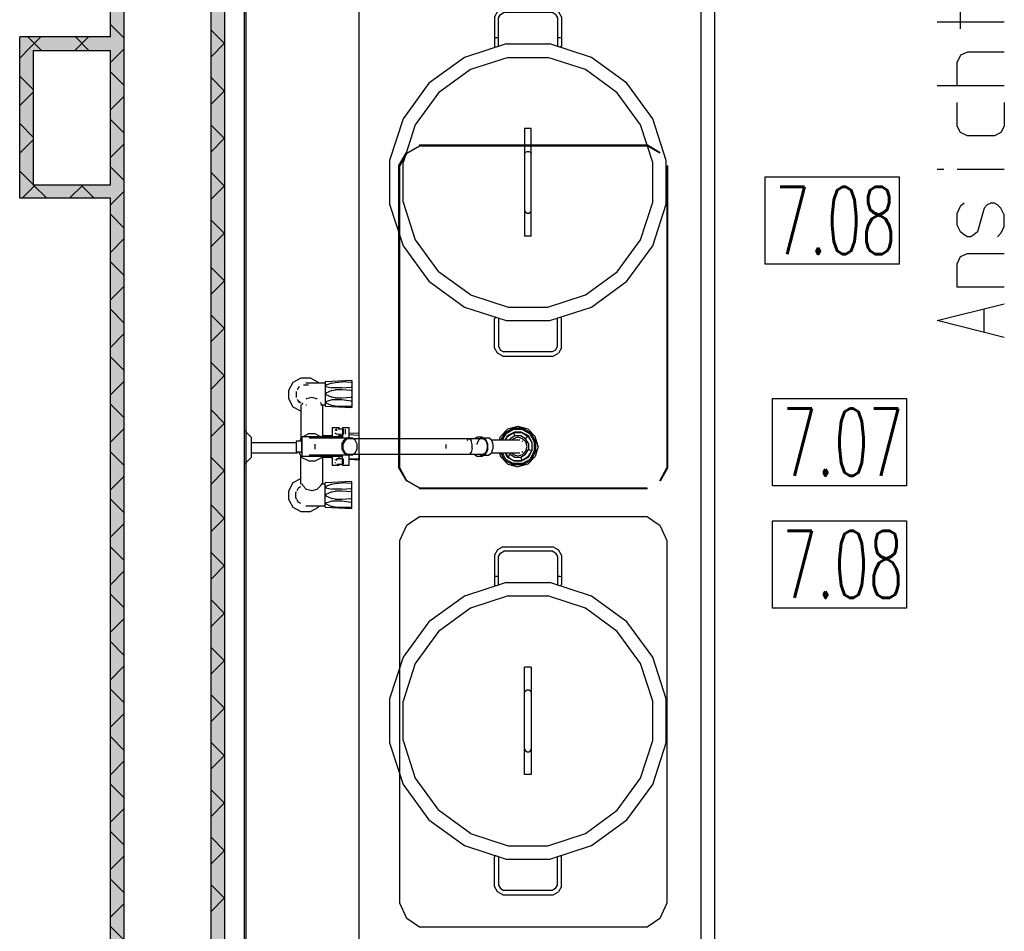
# Model space of a CAD drawing. Header units: millimetres. Extents: x 0 to 40100, y 0 to 29075.
# Tile 22 of 119: x 8352 to 9819, y 19835 to 21192. Entities that reach past the tile are written whole.
import ezdxf

# ---------------------------------------------------------------- set-up
doc = ezdxf.new("R2010")
doc.units = ezdxf.units.MM
doc.header["$MEASUREMENT"] = 0
doc.linetypes.add('AUSGEZOGEN', pattern=[0, 0])
doc.layers.get('0').update_dxf_attribs({"linetype": 'CONTINUOUS'})
for name, color, linetype, true_color in [('ibmp_KT_Einrichtung', 7, 'AUSGEZOGEN', 0x000080), ('ibmp_KT_Geräte_Ansicht', 1, 'AUSGEZOGEN', 0xff0000), ('ibmp_KT_Grundriss', 6, 'AUSGEZOGEN', 0xff00ff), ('ibmp_KT_Grundriss_Grundfläche', 7, 'AUSGEZOGEN', 0xffc6ff), ('ibmp_KT_Grundriss_Schraffur', 6, 'AUSGEZOGEN', 0xff00ff), ('IBMP_KT_POS-NUMMERN', 7, 'AUSGEZOGEN', 0xff8c55)]:
    doc.layers.add(name, color=color, linetype=linetype, true_color=true_color)
doc.styles.get("Standard").update_dxf_attribs({"font": 'TXT.SHX'})

# ---------------------------------------------------------------- blocks, each defined once
blk = doc.blocks.new('_SWS_COLOR_BLOCK_9')
at = {"layer": 'ibmp_KT_Grundriss_Grundfläche', "color": 0, "true_color": 0xfefefe}
for points in [[(8507.3, 17936.5), (8487.3, 23761.5), (8507.3, 23761.5)], [(8507.3, 17936.5), (8487.3, 17916.5), (8487.3, 23761.5)]]:
    blk.add_solid(points, dxfattribs=at)
at = {"color": 0, "true_color": 0x000000}
blk.add_attdef('', (0, 0), '', height=1, dxfattribs=at)
blk = doc.blocks.new('_SWS_COLOR_BLOCK_27')
at = {"layer": 'ibmp_KT_Grundriss_Grundfläche', "color": 0, "true_color": 0xfefefe}
for points in [[(8352.3, 21166.5), (8372.3, 20946.5), (8352.3, 20926.5)], [(8352.3, 21166.5), (8372.3, 21146.5), (8372.3, 20946.5)]]:
    blk.add_solid(points, dxfattribs=at)
at = {"color": 0, "true_color": 0x000000}
blk.add_attdef('', (0, 0), '', height=1, dxfattribs=at)
blk = doc.blocks.new('_SWS_COLOR_BLOCK_28')
at = {"layer": 'ibmp_KT_Grundriss_Grundfläche', "color": 0, "true_color": 0xfefefe}
for points in [[(8352.3, 20926.5), (8487.3, 20946.5), (8487.3, 20926.5)], [(8352.3, 20926.5), (8372.3, 20946.5), (8487.3, 20946.5)]]:
    blk.add_solid(points, dxfattribs=at)
at = {"color": 0, "true_color": 0x000000}
blk.add_attdef('', (0, 0), '', height=1, dxfattribs=at)
blk = doc.blocks.new('_SWS_COLOR_BLOCK_29')
at = {"layer": 'ibmp_KT_Grundriss_Grundfläche', "color": 0, "true_color": 0xfefefe}
for points in [[(8487.3, 21166.5), (8372.3, 21146.5), (8352.3, 21166.5)], [(8487.3, 21166.5), (8487.3, 21146.5), (8372.3, 21146.5)]]:
    blk.add_solid(points, dxfattribs=at)
at = {"color": 0, "true_color": 0x000000}
blk.add_attdef('', (0, 0), '', height=1, dxfattribs=at)
blk = doc.blocks.new('_SWS_COLOR_BLOCK_68')
at = {"layer": 'ibmp_KT_Grundriss_Grundfläche', "color": 0, "true_color": 0xfefefe}
for points in [[(8657.3, 18011.5), (8637.3, 23706.5), (8657.3, 23686.5)], [(8657.3, 18011.5), (8637.3, 17991.5), (8637.3, 23706.5)]]:
    blk.add_solid(points, dxfattribs=at)
at = {"color": 0, "true_color": 0x000000}
blk.add_attdef('', (0, 0), '', height=1, dxfattribs=at)
blk = doc.blocks.new('BLOCK_00350')
at = {"layer": 'ibmp_KT_Einrichtung', "color": 0, "linetype": 'AUSGEZOGEN', "true_color": 0x000000}
for p, q in [((8687.1, 19777.1), (8687.1, 21927.1)), ((8689.1, 21927.1), (8689.1, 19777.1)), ((8857.1, 21927.1), (8857.1, 19803.97)), ((9367.1, 19803.97), (9367.1, 21927.1)), ((9387.1, 21927.1), (9387.1, 19777.1)), ((8928.8, 20993.68), (8947.4, 21004.64)), ((8947.1, 21005.66), (9287.1, 21005.66)), ((8947.4, 21004.64), (9286.8, 21004.64)), ((9305.4, 20993.68), (9286.8, 21004.64)), ((9287.1, 21005.66), (9306.1, 20994.4)), ((8917.1, 20974.96), (8928.1, 20994.4)), ((8928.8, 20993.68), (8918.1, 20974.64)), ((8917.1, 20524.47), (8917.1, 20974.96)), ((8918.1, 20524.78), (8918.1, 20974.64)), ((9316.1, 20974.64), (9316.1, 20524.78)), ((9317.1, 20974.96), (9317.1, 20524.47)), ((8917.1, 20524.47), (8928.1, 20505.03)), ((8928.8, 20505.74), (8918.1, 20524.78)), ((9305.4, 20505.74), (9316.1, 20524.78)), ((9317.1, 20524.47), (9306.1, 20505.03)), ((8947.4, 20494.78), (8928.8, 20505.74)), ((9287.1, 20493.76), (8947.1, 20493.76)), ((9286.8, 20494.78), (8947.4, 20494.78)), ((8928.8, 20439.46), (8933.9, 20443.06)), ((8933.9, 20443.06), (8947.4, 20452.6)), ((8947.4, 20452.6), (9286.8, 20452.6)), ((9286.8, 20452.6), (9300.3, 20443.06)), ((9300.3, 20443.06), (9305.4, 20439.46)), ((8918.1, 20416.62), (8928.8, 20439.46)), ((9305.4, 20439.46), (9316.1, 20416.62)), ((8918.1, 19876.76), (8918.1, 20416.62)), ((9316.1, 20416.62), (9316.1, 19876.76)), ((8928.8, 19853.92), (8918.1, 19876.76)), ((9316.1, 19876.76), (9305.4, 19853.92)), ((8947.4, 19840.78), (8928.8, 19853.92)), ((9305.4, 19853.92), (9286.8, 19840.78)), ((9286.8, 19840.78), (8947.4, 19840.78))]:
    blk.add_line(p, q, dxfattribs=at)
at = {"color": 0, "true_color": 0x000000}
blk.add_attdef('', (0, 0), '', height=1, dxfattribs=at)
blk = doc.blocks.new('BLOCK_00351')
at = {"layer": 'ibmp_KT_Einrichtung', "color": 0, "linetype": 'AUSGEZOGEN', "true_color": 0x000000}
for p, q in [((8753.1, 20640.5), (8759.6, 20652.6)), ((8759.6, 20652.6), (8771.6, 20659.1)), ((8768.93, 20645.37), (8767.5, 20644.6)), ((8771.6, 20659.1), (8784.6, 20659.1)), ((8782.1, 20648), (8774.7, 20648)), ((8807.1, 20651.1), (8778.5, 20651.1)), ((8784.6, 20659.1), (8796.6, 20652.6)), ((8796.6, 20652.6), (8797.41, 20651.1)), ((8847.1, 20655.1), (8807.1, 20653.1)), ((8807.1, 20653.1), (8807.1, 20616.9)), ((8817.1, 20651.1), (8808.1, 20648)), ((8808.1, 20648), (8808.1, 20646)), ((8808.1, 20646), (8817.1, 20644)), ((8817.1, 20651.1), (8822.1, 20652.1)), ((8822.1, 20652.1), (8832.1, 20653.1)), ((8846.1, 20652.1), (8832.1, 20653.1)), ((8847.1, 20652.1), (8846.1, 20652.1)), ((8846.1, 20645), (8847.1, 20646)), ((8847.1, 20655.1), (8847.1, 20614.9)), ((8753.1, 20627.5), (8753.1, 20640.5)), ((8764.2, 20638.44), (8763.8, 20637.7)), ((8763.8, 20637.7), (8763.8, 20630.29)), ((8767.5, 20644.6), (8765.65, 20641.14)), ((8817.1, 20640), (8808.1, 20636)), ((8808.1, 20636), (8808.1, 20634)), ((8808.1, 20634), (8817.1, 20629.9)), ((8832.1, 20644), (8817.1, 20644)), ((8817.1, 20640), (8822.1, 20641)), ((8832.1, 20641), (8822.1, 20641)), ((8832.1, 20644), (8846.1, 20645)), ((8846.1, 20640), (8832.1, 20641)), ((8847.1, 20639), (8846.1, 20640)), ((8846.1, 20629.9), (8847.1, 20630.9)), ((8759.6, 20615.4), (8753.1, 20627.5)), ((8763.8, 20630.29), (8764.2, 20629.54)), ((8765.61, 20626.87), (8767.5, 20623.29)), ((8766.99, 20625.46), (8768.1, 20623.5)), ((8767.5, 20623.29), (8770.99, 20621.42)), ((8768.1, 20623.5), (8769.93, 20622.5)), ((8771.1, 20618.9), (8771.1, 20568.38)), ((8772.9, 20619), (8773.7, 20621.7)), ((8773.02, 20618.9), (8773.04, 20618.97)), ((8773.89, 20621.9), (8773.7, 20621.7)), ((8778.5, 20618.9), (8779.3, 20618.9)), ((8779.3, 20627.5), (8778.72, 20626.9)), ((8787.1, 20629.5), (8779.3, 20627.5)), ((8794.9, 20627.5), (8787.1, 20629.5)), ((8795.48, 20626.9), (8794.9, 20627.5)), ((8800.5, 20621.7), (8800.31, 20621.9)), ((8800.5, 20621.7), (8801.3, 20619)), ((8800.5, 20618.9), (8807.1, 20618.9)), ((8803.1, 20618.9), (8803.1, 20571.7)), ((8807.1, 20616.9), (8847.1, 20614.9)), ((8817.1, 20625.9), (8808.1, 20622.9)), ((8808.1, 20622.9), (8808.1, 20621.9)), ((8808.1, 20621.9), (8817.1, 20617.9)), ((8822.1, 20628.9), (8817.1, 20629.9)), ((8832.1, 20625.9), (8817.1, 20625.9)), ((8822.1, 20616.9), (8817.1, 20617.9)), ((8822.1, 20628.9), (8832.1, 20628.9)), ((8822.1, 20616.9), (8846.1, 20616.9)), ((8832.1, 20628.9), (8846.1, 20629.9)), ((8846.1, 20623.9), (8832.1, 20625.9)), ((8847.1, 20622.9), (8846.1, 20623.9)), ((8846.1, 20616.9), (8847.1, 20617.9)), ((8771.1, 20609.16), (8759.6, 20615.4)), ((9079.1, 20582.7), (9094.1, 20586.7)), ((9094.1, 20586.7), (9109.1, 20582.7)), ((8687.1, 20530.2), (8687.1, 20580.4)), ((8687.1, 20580.4), (8697.1, 20570.4)), ((8782.1, 20575.4), (8774.7, 20571.7)), ((8792.1, 20575.4), (8782.1, 20575.4)), ((8799.5, 20571.7), (8792.1, 20575.4)), ((8802.6, 20572.7), (8802.6, 20571.7)), ((8817.7, 20572.7), (8802.6, 20572.7)), ((8817.7, 20574.7), (8818.1, 20574.72)), ((8817.7, 20574.7), (8817.7, 20571.7)), ((8818.1, 20571.7), (8818.1, 20584.7)), ((8818.1, 20584.7), (8828.1, 20584.7)), ((8822.6, 20581.6), (8821.7, 20580.4)), ((8821.7, 20577), (8822.6, 20575.79)), ((8824.5, 20582.6), (8822.6, 20581.6)), ((8822.6, 20575.79), (8824.5, 20574.79)), ((8824.5, 20579.79), (8824.5, 20581.6)), ((8833.1, 20574.71), (8824.5, 20574.79)), ((8826.7, 20582.7), (8833.1, 20582.7)), ((8828.1, 20582.7), (8828.1, 20584.7)), ((8828.1, 20571.7), (8828.1, 20574.76)), ((8828.1, 20572.78), (8832.7, 20573.7)), ((8832.7, 20573.7), (8833.1, 20573.74)), ((8833.1, 20584.7), (8833.1, 20569.7)), ((8833.1, 20584.7), (8843.1, 20584.7)), ((8834.5, 20574.7), (8834.5, 20582.7)), ((8836.7, 20582.4), (8836.7, 20575)), ((8843.1, 20569.7), (8843.1, 20584.7)), ((8857.7, 20576.7), (8843.1, 20575.96)), ((8843.1, 20574.66), (8856.7, 20573.7)), ((8857.7, 20573.7), (8856.7, 20573.7)), ((8857.7, 20568.6), (8857.7, 20576.7)), ((9068.1, 20571.7), (9079.1, 20582.7)), ((9074.1, 20576.7), (9068.7, 20566.6)), ((9075.6, 20575.2), (9070.98, 20566.6)), ((9087.1, 20583.7), (9074.1, 20576.7)), ((9078.4, 20572.4), (9075.27, 20566.6)), ((9087.6, 20581.7), (9075.6, 20575.2)), ((9088.05, 20577.6), (9078.4, 20572.4)), ((9079, 20571.79), (9088.2, 20577.7)), ((9089.6, 20572.7), (9082.6, 20568.2)), ((9087.1, 20581.7), (9084.24, 20579.88)), ((9101.1, 20583.7), (9087.1, 20583.7)), ((9101.1, 20581.7), (9087.1, 20581.7)), ((9088.2, 20577.7), (9100, 20577.7)), ((9089.64, 20572.7), (9088.2, 20577.7)), ((9088.6, 20577.9), (9088.23, 20577.7)), ((9099.6, 20577.9), (9088.6, 20577.9)), ((9098.6, 20572.7), (9089.6, 20572.7)), ((9105.6, 20568.2), (9098.6, 20572.7)), ((9099.97, 20577.7), (9099.6, 20577.9)), ((9100, 20577.7), (9109.2, 20571.79)), ((9109.8, 20572.4), (9100.15, 20577.6)), ((9112.6, 20575.2), (9100.6, 20581.7)), ((9114.1, 20576.7), (9101.1, 20583.7)), ((9103.96, 20579.88), (9101.1, 20581.7)), ((9120.1, 20571.7), (9109.1, 20582.7)), ((9115.3, 20562.2), (9109.8, 20572.4)), ((9119.1, 20563.1), (9112.6, 20575.2)), ((9121.1, 20563.6), (9114.1, 20576.7)), ((8697.1, 20570.4), (8697.1, 20540.2)), ((8764.1, 20562.29), (8697.1, 20562.29)), ((8764.1, 20564.6), (8764.1, 20548.6)), ((8772.1, 20564.6), (8764.1, 20564.6)), ((8772.1, 20570.4), (8769.23, 20564.6)), ((8773.1, 20570.9), (8772.1, 20570.4)), ((8772.1, 20566.6), (8772.1, 20546.5)), ((8773.1, 20566.6), (8772.1, 20566.6)), ((8773.1, 20571.7), (8833.1, 20571.7)), ((8773.1, 20541.5), (8773.1, 20571.7)), ((8783.5, 20569.7), (8846.7, 20569.7)), ((8792.1, 20552.9), (8792.1, 20560.29)), ((8832.2, 20560.29), (8835.4, 20566)), ((8832.2, 20560.29), (8832.2, 20552.9)), ((8836.3, 20565.29), (8833.4, 20560)), ((8833.4, 20560), (8833.4, 20553.2)), ((8840.3, 20569.7), (8835.4, 20566)), ((8840.8, 20568.6), (8836.3, 20565.29)), ((8840.8, 20568.6), (9043, 20568.6)), ((8851.6, 20566), (8846.7, 20569.7)), ((8854.7, 20560.29), (8851.6, 20566)), ((8854.7, 20552.9), (8854.7, 20560.29)), ((8987.1, 20553.5), (8987.1, 20559.7)), ((9020.4, 20568.6), (9018.2, 20565.5)), ((9022.6, 20568.6), (9024.8, 20565.5)), ((9024.8, 20565.5), (9022.7, 20568.6)), ((9025.9, 20559.7), (9024.8, 20565.5)), ((9025.9, 20553.5), (9025.9, 20559.7)), ((9033.4, 20570.4), (9030.32, 20568.6)), ((9035.3, 20566.29), (9033.2, 20560)), ((9033.2, 20560), (9033.2, 20559.7)), ((9040.8, 20570.4), (9033.4, 20570.4)), ((9039.1, 20569.7), (9035.3, 20566.29)), ((9039.1, 20569.7), (9051.1, 20569.7)), ((9042, 20569.7), (9040.8, 20570.4)), ((9043, 20568.6), (9046.6, 20565.5)), ((9047.1, 20566.29), (9043.3, 20569.7)), ((9046.6, 20565.5), (9048.5, 20559.7)), ((9049.2, 20560), (9047.1, 20566.29)), ((9048.5, 20559.7), (9048.5, 20553.5)), ((9049.2, 20553.2), (9049.2, 20560)), ((9055, 20566.29), (9051.1, 20569.7)), ((9054.66, 20566.6), (9097.2, 20566.6)), ((9055, 20566.29), (9057, 20560)), ((9057, 20560), (9057, 20553.2)), ((9066.75, 20566.6), (9068.1, 20571.7)), ((9075.7, 20566.6), (9079, 20571.79)), ((9082.6, 20568.2), (9081.59, 20566.6)), ((9085.83, 20567.03), (9085.05, 20566.6)), ((9087.1, 20568.29), (9085.4, 20566.6)), ((9094.1, 20570.7), (9087.1, 20568.29)), ((9090.7, 20569.7), (9089.89, 20569.26)), ((9090.7, 20569.7), (9091.18, 20569.7)), ((9101.1, 20568.29), (9094.1, 20570.7)), ((9097.5, 20569.7), (9097.02, 20569.7)), ((9098.31, 20569.26), (9097.5, 20569.7)), ((9101.5, 20564), (9100.56, 20564.5)), ((9105.8, 20563.6), (9101.1, 20568.29)), ((9101.56, 20563.88), (9101.5, 20564)), ((9103.7, 20566.29), (9102.37, 20567.03)), ((9104.4, 20565), (9103.7, 20566.29)), ((9110.1, 20561.1), (9105.6, 20568.2)), ((9105.63, 20568.14), (9109.2, 20571.79)), ((9108.1, 20556.6), (9105.8, 20563.6)), ((9107.1, 20560), (9106.8, 20560.54)), ((9107.1, 20559.63), (9107.1, 20560)), ((9109.2, 20571.79), (9115.1, 20562.5)), ((9110.1, 20561.1), (9110.1, 20552.1)), ((9115.1, 20562.5), (9115.1, 20550.7)), ((9115.3, 20551), (9115.3, 20562.2)), ((9119.1, 20563.6), (9117.29, 20566.46)), ((9119.1, 20549.5), (9119.1, 20563.6)), ((9124.1, 20556.6), (9120.1, 20571.7)), ((9121.1, 20549.5), (9121.1, 20563.6)), ((8697.1, 20547.2), (8766.1, 20547.2)), ((8764.1, 20548.6), (8772.1, 20548.6)), ((8767.94, 20548.6), (8772.1, 20540.2)), ((8772.1, 20546.5), (8773.1, 20546.5)), ((8846.7, 20543.5), (8783.5, 20543.5)), ((8832.2, 20552.9), (8835.4, 20547.2)), ((8833.1, 20528.5), (8833.1, 20543.5)), ((8833.4, 20553.2), (8836.3, 20547.9)), ((8835.4, 20547.2), (8840.3, 20543.5)), ((8836.3, 20547.9), (8840.8, 20544.5)), ((9043, 20544.5), (8840.8, 20544.5)), ((8843.1, 20528.5), (8843.1, 20543.5)), ((8846.7, 20543.5), (8851.6, 20547.2)), ((8851.6, 20547.2), (8854.7, 20552.9)), ((8857.7, 20544.5), (8857.7, 20536.5)), ((9022.6, 20544.5), (9024.8, 20547.7)), ((9022.7, 20544.5), (9024.8, 20547.7)), ((9025.9, 20553.5), (9024.8, 20547.7)), ((9029.36, 20544.5), (9033.4, 20542.2)), ((9037.98, 20544.5), (9039.1, 20543.5)), ((9039.1, 20543.5), (9051.1, 20543.5)), ((9040.8, 20542.2), (9043.08, 20543.5)), ((9046.6, 20547.7), (9043, 20544.5)), ((9043.3, 20543.5), (9047.1, 20546.9)), ((9048.5, 20553.5), (9046.6, 20547.7)), ((9049.2, 20553.2), (9047.1, 20546.9)), ((9055, 20546.9), (9051.1, 20543.5)), ((9097.2, 20546.5), (9054.54, 20546.5)), ((9055, 20546.9), (9057, 20553.2)), ((9066.78, 20546.5), (9068.1, 20541.5)), ((9068.71, 20546.5), (9074.1, 20536.5)), ((9071, 20546.5), (9075.6, 20538)), ((9075.33, 20546.5), (9078.4, 20540.79)), ((9075.76, 20546.5), (9079, 20541.4)), ((9082.6, 20545), (9079, 20541.4)), ((9081.65, 20546.5), (9082.6, 20545)), ((9082.6, 20545), (9089.6, 20540.5)), ((9085.23, 20546.5), (9085.77, 20546.21)), ((9085.47, 20546.5), (9087.1, 20544.9)), ((9087.1, 20544.9), (9094.1, 20542.5)), ((9089.89, 20543.94), (9090.7, 20543.5)), ((9090.7, 20543.5), (9091.18, 20543.5)), ((9094.1, 20542.5), (9101.1, 20544.9)), ((9097.02, 20543.5), (9097.5, 20543.5)), ((9097.5, 20543.5), (9098.31, 20543.94)), ((9098.6, 20540.5), (9105.6, 20545)), ((9099.83, 20548.2), (9101.5, 20549.1)), ((9105.8, 20549.5), (9101.1, 20544.9)), ((9101.5, 20549.1), (9101.64, 20549.36)), ((9102.43, 20546.21), (9103.7, 20546.9)), ((9103.7, 20546.9), (9104.32, 20548.04)), ((9105.6, 20545), (9110.1, 20552.1)), ((9105.8, 20549.5), (9108.1, 20556.6)), ((9106.85, 20552.72), (9107.1, 20553.2)), ((9107.1, 20553.2), (9107.1, 20553.5)), ((9115.1, 20550.7), (9109.2, 20541.4)), ((9109.8, 20540.79), (9115.3, 20551)), ((9110.1, 20552.13), (9115.1, 20550.7)), ((9112.6, 20538), (9119.1, 20550)), ((9114.1, 20536.5), (9121.1, 20549.5)), ((9117.28, 20546.63), (9119.1, 20549.5)), ((9124.1, 20556.6), (9120.1, 20541.5)), ((8697.1, 20540.2), (8687.1, 20530.2)), ((8771.1, 20500.29), (8771.1, 20542.22)), ((8782.1, 20535.2), (8772.1, 20540.2)), ((8833.1, 20541.5), (8773.1, 20541.5)), ((8782.1, 20535.2), (8792.1, 20535.2)), ((8792.1, 20535.2), (8802.1, 20540.2)), ((8802.1, 20540.2), (8802.74, 20541.5)), ((8803.1, 20541.5), (8803.1, 20500.29)), ((8803.1, 20540.5), (8817.7, 20540.5)), ((8817.7, 20538.5), (8817.7, 20541.5)), ((8817.7, 20538.5), (8818.1, 20538.47)), ((8818.1, 20528.5), (8818.1, 20541.5)), ((8828.1, 20528.5), (8818.1, 20528.5)), ((8822.6, 20537.4), (8821.7, 20536.2)), ((8821.7, 20532.79), (8822.6, 20531.6)), ((8824.6, 20538.5), (8824.5, 20538.44)), ((8833.1, 20538.5), (8824.6, 20538.5)), ((8824.6, 20535.6), (8824.6, 20538.5)), ((8824.6, 20530.5), (8833.1, 20530.5)), ((8828.1, 20538.5), (8828.1, 20541.5)), ((8832.7, 20538.5), (8828.1, 20539.42)), ((8828.1, 20528.5), (8828.1, 20530.5)), ((8843.1, 20528.5), (8833.1, 20528.5)), ((8834.5, 20530.5), (8834.5, 20538.5)), ((8843.1, 20538.5), (8856.7, 20538.5)), ((8857.7, 20536.5), (8843.1, 20537.22)), ((8857.7, 20539.5), (8856.7, 20538.5)), ((9033.4, 20542.2), (9040.8, 20542.2)), ((9068.1, 20541.5), (9079.1, 20530.5)), ((9074.1, 20536.5), (9087.1, 20529.4)), ((9075.6, 20538), (9087.6, 20531.5)), ((9078.4, 20540.79), (9088.6, 20535.2)), ((9079, 20541.4), (9088.2, 20535.5)), ((9079.1, 20530.5), (9094.1, 20526.5)), ((9084.24, 20533.31), (9087.1, 20531.5)), ((9101.1, 20531.5), (9087.1, 20531.5)), ((9101.1, 20529.4), (9087.1, 20529.4)), ((9100, 20535.5), (9088.2, 20535.5)), ((9088.6, 20535.2), (9099.6, 20535.2)), ((9089.6, 20540.5), (9098.6, 20540.5)), ((9109.1, 20530.5), (9094.1, 20526.5)), ((9098.56, 20540.5), (9100, 20535.5)), ((9099.6, 20535.2), (9109.8, 20540.79)), ((9109.2, 20541.4), (9100, 20535.5)), ((9100.6, 20531.5), (9112.6, 20538)), ((9101.1, 20529.4), (9114.1, 20536.5)), ((9101.1, 20531.5), (9103.96, 20533.31)), ((9120.1, 20541.5), (9109.1, 20530.5)), ((8753.1, 20490.79), (8759.6, 20502.79)), ((8759.6, 20502.79), (8771.1, 20509.12)), ((8773.7, 20498.5), (8772.9, 20501.2)), ((8801.3, 20501.2), (8800.5, 20498.5)), ((8807.1, 20500.29), (8801.03, 20500.29)), ((8847.1, 20504.29), (8807.1, 20502.29)), ((8807.1, 20466.1), (8807.1, 20502.29)), ((8817.1, 20500.29), (8808.1, 20497.29)), ((8817.1, 20500.29), (8822.1, 20501.29)), ((8822.1, 20501.29), (8832.1, 20502.29)), ((8846.1, 20501.29), (8832.1, 20502.29)), ((8847.1, 20501.29), (8846.1, 20501.29)), ((8847.1, 20464.1), (8847.1, 20504.29)), ((8753.1, 20477.7), (8753.1, 20490.79)), ((8764.2, 20489.32), (8763.4, 20487.9)), ((8763.4, 20480.29), (8763.4, 20487.9)), ((8767.1, 20494.5), (8764.94, 20490.64)), ((8770.59, 20496.5), (8767.1, 20494.5)), ((8767.5, 20494.79), (8767.44, 20494.7)), ((8770.28, 20496.32), (8767.5, 20494.79)), ((8779.3, 20492.79), (8773.7, 20498.5)), ((8787.1, 20490.7), (8779.3, 20492.79)), ((8794.9, 20492.79), (8787.1, 20490.7)), ((8800.5, 20498.5), (8794.9, 20492.79)), ((8808.1, 20497.29), (8808.1, 20495.29)), ((8808.1, 20495.29), (8817.1, 20493.29)), ((8817.1, 20489.29), (8808.1, 20485.2)), ((8808.1, 20485.2), (8808.1, 20483.2)), ((8832.1, 20493.29), (8817.1, 20493.29)), ((8817.1, 20489.29), (8822.1, 20490.29)), ((8832.1, 20490.29), (8822.1, 20490.29)), ((8832.1, 20493.29), (8846.1, 20494.29)), ((8846.1, 20489.29), (8832.1, 20490.29)), ((8846.1, 20494.29), (8847.1, 20495.29)), ((8847.1, 20488.2), (8846.1, 20489.29)), ((8759.6, 20465.6), (8753.1, 20477.7)), ((8763.4, 20480.29), (8764.2, 20478.87)), ((8764.68, 20478.02), (8767.1, 20473.7)), ((8770.68, 20471.79), (8767.1, 20473.7)), ((8808.1, 20483.2), (8817.1, 20479.2)), ((8817.1, 20475.2), (8808.1, 20472.2)), ((8808.1, 20471.1), (8808.1, 20472.2)), ((8808.1, 20471.1), (8817.1, 20467.1)), ((8822.1, 20478.2), (8817.1, 20479.2)), ((8832.1, 20475.2), (8817.1, 20475.2)), ((8822.1, 20478.2), (8832.1, 20478.2)), ((8832.1, 20478.2), (8846.1, 20479.2)), ((8846.1, 20473.2), (8832.1, 20475.2)), ((8846.1, 20479.2), (8847.1, 20480.2)), ((8847.1, 20472.2), (8846.1, 20473.2)), ((8771.6, 20459.1), (8759.6, 20465.6)), ((8784.6, 20459.1), (8771.6, 20459.1)), ((8778.5, 20468.1), (8807.1, 20468.1)), ((8796.6, 20465.6), (8784.6, 20459.1)), ((8797.94, 20468.1), (8796.6, 20465.6)), ((8807.1, 20466.1), (8847.1, 20464.1)), ((8822.1, 20466.1), (8817.1, 20467.1)), ((8822.1, 20466.1), (8846.1, 20466.1)), ((8846.1, 20466.1), (8847.1, 20467.1))]:
    blk.add_line(p, q, dxfattribs=at)
at = {"color": 0, "true_color": 0x000000}
blk.add_attdef('', (0, 0), '', height=1, dxfattribs=at)
blk = doc.blocks.new('BLOCK_00352')
at = {"layer": 'ibmp_KT_Einrichtung', "color": 0, "linetype": 'AUSGEZOGEN', "true_color": 0x000000}
for p, q in [((9063.65, 20402.56), (9059.1, 20394.7)), ((9071.55, 20407.1), (9063.65, 20402.56)), ((9065.17, 20392.86), (9068.1, 20397.92)), ((9068.1, 20397.92), (9073.17, 20400.82)), ((9071.55, 20407.1), (9146.65, 20407.1)), ((9145.03, 20400.82), (9073.17, 20400.82)), ((9150.1, 20397.92), (9145.03, 20400.82)), ((9146.65, 20407.1), (9154.55, 20402.56)), ((9150.1, 20397.92), (9153.03, 20392.86)), ((9159.1, 20394.7), (9154.55, 20402.56)), ((9059.1, 20394.7), (9059.1, 20350.87)), ((9065.17, 20362.04), (9065.17, 20392.86)), ((9153.03, 20392.86), (9153.03, 20362.04)), ((9159.1, 20394.7), (9159.1, 20350.87)), ((9076.47, 20354.1), (9014.42, 20333.94)), ((9059.1, 20362.69), (9060.85, 20363.16)), ((9063.35, 20363.16), (9060.85, 20363.16)), ((9065.1, 20362.69), (9063.35, 20363.16)), ((9065.1, 20350.87), (9065.1, 20362.69)), ((9076.47, 20354.1), (9141.73, 20354.1)), ((9203.78, 20333.94), (9141.73, 20354.1)), ((9153.1, 20362.69), (9154.85, 20363.16)), ((9153.1, 20362.69), (9153.1, 20350.87)), ((9157.35, 20363.16), (9154.85, 20363.16)), ((9159.1, 20362.69), (9157.35, 20363.16)), ((9060.85, 20349.1), (9059.1, 20350.87)), ((9061.07, 20349.1), (9060.85, 20349.1)), ((9065.1, 20350.87), (9064.43, 20350.19)), ((9153.77, 20350.19), (9153.1, 20350.87)), ((9157.35, 20349.1), (9157.13, 20349.1)), ((9159.1, 20350.87), (9157.35, 20349.1)), ((9014.42, 20333.94), (8961.65, 20295.54)), ((9079.64, 20334.1), (9023.61, 20315.9)), ((9079.64, 20334.1), (9138.56, 20334.1)), ((9194.59, 20315.9), (9138.56, 20334.1)), ((9256.55, 20295.54), (9203.78, 20333.94)), ((9023.61, 20315.9), (8975.97, 20281.22)), ((9242.23, 20281.22), (9194.59, 20315.9)), ((8961.65, 20295.54), (8923.25, 20242.78)), ((9294.95, 20242.78), (9256.55, 20295.54)), ((8975.97, 20281.22), (8941.29, 20233.58)), ((9276.91, 20233.58), (9242.23, 20281.22)), ((8923.25, 20242.78), (8903.1, 20180.72)), ((9315.1, 20180.72), (9294.95, 20242.78)), ((8941.29, 20233.58), (8923.1, 20177.56)), ((9104.1, 20068.1), (9104.1, 20228.1)), ((9114.1, 20228.1), (9104.1, 20228.1)), ((9114.1, 20228.1), (9114.1, 20068.1)), ((9295.1, 20177.56), (9276.91, 20233.58)), ((9104.1, 20190.44), (9105.44, 20192.76)), ((9105.44, 20192.76), (9107.76, 20194.1)), ((9107.76, 20194.1), (9110.44, 20194.1)), ((9110.44, 20194.1), (9112.76, 20192.76)), ((9112.76, 20192.76), (9114.1, 20190.44)), ((8903.1, 20180.72), (8903.1, 20115.46)), ((8923.1, 20118.63), (8923.1, 20177.56)), ((9295.1, 20118.63), (9295.1, 20177.56)), ((9315.1, 20115.46), (9315.1, 20180.72)), ((8923.1, 20118.63), (8941.29, 20062.6)), ((9276.91, 20062.6), (9295.1, 20118.63)), ((8903.1, 20115.46), (8923.25, 20053.42)), ((9104.1, 20105.76), (9105.44, 20103.44)), ((9105.44, 20103.44), (9107.76, 20102.1)), ((9110.44, 20102.1), (9112.76, 20103.44)), ((9112.76, 20103.44), (9114.1, 20105.76)), ((9294.95, 20053.42), (9315.1, 20115.46)), ((9107.76, 20102.1), (9110.44, 20102.1)), ((8941.29, 20062.6), (8975.97, 20014.96)), ((9114.1, 20068.1), (9104.1, 20068.1)), ((9242.23, 20014.96), (9276.91, 20062.6)), ((8923.25, 20053.42), (8961.65, 20000.64)), ((9256.55, 20000.64), (9294.95, 20053.42)), ((9023.61, 19980.28), (8975.97, 20014.96)), ((9194.59, 19980.28), (9242.23, 20014.96)), ((8961.65, 20000.64), (9014.42, 19962.24)), ((9203.78, 19962.24), (9256.55, 20000.64)), ((9023.61, 19980.28), (9079.64, 19962.1)), ((9138.56, 19962.1), (9194.59, 19980.28)), ((9014.42, 19962.24), (9076.47, 19942.1)), ((9079.64, 19962.1), (9138.56, 19962.1)), ((9141.73, 19942.1), (9203.78, 19962.24)), ((9060.85, 19947.1), (9059.1, 19945.32)), ((9059.1, 19901.5), (9059.1, 19945.32)), ((9061.07, 19947.1), (9060.85, 19947.1)), ((9065.1, 19945.32), (9064.43, 19946)), ((9065.1, 19945.32), (9065.1, 19934.16)), ((9076.47, 19942.1), (9141.73, 19942.1)), ((9153.77, 19946), (9153.1, 19945.32)), ((9153.1, 19934.16), (9153.1, 19945.32)), ((9157.35, 19947.1), (9157.13, 19947.1)), ((9159.1, 19945.32), (9157.35, 19947.1)), ((9159.1, 19901.5), (9159.1, 19945.32)), ((9065.17, 19934.14), (9065.17, 19903.34)), ((9153.03, 19903.34), (9153.03, 19934.14)), ((9063.65, 19893.62), (9059.1, 19901.5)), ((9065.17, 19903.34), (9068.1, 19898.28)), ((9068.1, 19898.28), (9073.17, 19895.37)), ((9150.1, 19898.28), (9145.03, 19895.37)), ((9150.1, 19898.28), (9153.03, 19903.34)), ((9159.1, 19901.5), (9154.55, 19893.62)), ((9071.55, 19889.1), (9063.65, 19893.62)), ((9071.55, 19889.1), (9146.65, 19889.1)), ((9145.03, 19895.37), (9073.17, 19895.37)), ((9146.65, 19889.1), (9154.55, 19893.62))]:
    blk.add_line(p, q, dxfattribs=at)
at = {"color": 0, "true_color": 0x000000}
blk.add_attdef('', (0, 0), '', height=1, dxfattribs=at)
blk = doc.blocks.new('BLOCK_00353')
at = {"layer": 'ibmp_KT_Einrichtung', "color": 0, "linetype": 'AUSGEZOGEN', "true_color": 0x000000}
for p, q in [((9063.65, 21204.56), (9059.1, 21196.7)), ((9071.55, 21209.1), (9063.65, 21204.56)), ((9068.1, 21199.92), (9073.17, 21202.82)), ((9071.55, 21209.1), (9146.65, 21209.1)), ((9145.03, 21202.82), (9073.17, 21202.82)), ((9150.1, 21199.92), (9145.03, 21202.82)), ((9146.65, 21209.1), (9154.55, 21204.56)), ((9159.1, 21196.7), (9154.55, 21204.56)), ((9059.1, 21196.7), (9059.1, 21152.86)), ((9065.17, 21194.86), (9068.1, 21199.92)), ((9065.17, 21164.04), (9065.17, 21194.86)), ((9150.1, 21199.92), (9153.03, 21194.86)), ((9153.03, 21194.86), (9153.03, 21164.04)), ((9159.1, 21196.7), (9159.1, 21152.86)), ((9059.1, 21164.68), (9060.85, 21165.16)), ((9063.35, 21165.16), (9060.85, 21165.16)), ((9065.1, 21164.68), (9063.35, 21165.16)), ((9065.1, 21152.86), (9065.1, 21164.68)), ((9153.1, 21164.68), (9154.85, 21165.16)), ((9153.1, 21164.68), (9153.1, 21152.86)), ((9157.35, 21165.16), (9154.85, 21165.16)), ((9159.1, 21164.68), (9157.35, 21165.16)), ((9076.47, 21156.1), (9014.42, 21135.94)), ((9060.85, 21151.1), (9059.1, 21152.86)), ((9061.07, 21151.1), (9060.85, 21151.1)), ((9065.1, 21152.86), (9064.43, 21152.18)), ((9076.47, 21156.1), (9141.73, 21156.1)), ((9203.78, 21135.94), (9141.73, 21156.1)), ((9153.77, 21152.18), (9153.1, 21152.86)), ((9157.35, 21151.1), (9157.13, 21151.1)), ((9159.1, 21152.86), (9157.35, 21151.1)), ((9014.42, 21135.94), (8961.65, 21097.54)), ((9079.64, 21136.1), (9023.61, 21117.9)), ((9079.64, 21136.1), (9138.56, 21136.1)), ((9194.59, 21117.9), (9138.56, 21136.1)), ((9256.55, 21097.54), (9203.78, 21135.94)), ((9023.61, 21117.9), (8975.97, 21083.22)), ((9242.23, 21083.22), (9194.59, 21117.9)), ((8961.65, 21097.54), (8923.25, 21044.78)), ((9294.95, 21044.78), (9256.55, 21097.54)), ((8975.97, 21083.22), (8941.29, 21035.58)), ((9276.91, 21035.58), (9242.23, 21083.22)), ((8923.25, 21044.78), (8903.1, 20982.72)), ((9315.1, 20982.72), (9294.95, 21044.78)), ((8941.29, 21035.58), (8923.1, 20979.56)), ((9104.1, 21030.1), (9104.1, 20870.1)), ((9114.1, 21030.1), (9104.1, 21030.1)), ((9114.1, 20870.1), (9114.1, 21030.1)), ((9295.1, 20979.56), (9276.91, 21035.58)), ((8903.1, 20982.72), (8903.1, 20917.46)), ((9104.1, 20992.44), (9105.44, 20994.76)), ((9105.44, 20994.76), (9107.76, 20996.1)), ((9107.76, 20996.1), (9110.44, 20996.1)), ((9110.44, 20996.1), (9112.76, 20994.76)), ((9112.76, 20994.76), (9114.1, 20992.44)), ((9315.1, 20917.46), (9315.1, 20982.72)), ((8923.1, 20920.63), (8923.1, 20979.56)), ((9295.1, 20920.63), (9295.1, 20979.56)), ((8903.1, 20917.46), (8923.25, 20855.42)), ((8923.1, 20920.63), (8941.29, 20864.6)), ((9276.91, 20864.6), (9295.1, 20920.63)), ((9294.95, 20855.42), (9315.1, 20917.46)), ((9104.1, 20907.76), (9105.44, 20905.44)), ((9105.44, 20905.44), (9107.76, 20904.1)), ((9107.76, 20904.1), (9110.44, 20904.1)), ((9110.44, 20904.1), (9112.76, 20905.44)), ((9112.76, 20905.44), (9114.1, 20907.76)), ((9114.1, 20870.1), (9104.1, 20870.1)), ((8923.25, 20855.42), (8961.65, 20802.64)), ((8941.29, 20864.6), (8975.97, 20816.96)), ((9242.23, 20816.96), (9276.91, 20864.6)), ((9256.55, 20802.64), (9294.95, 20855.42)), ((9023.61, 20782.28), (8975.97, 20816.96)), ((9194.59, 20782.28), (9242.23, 20816.96)), ((8961.65, 20802.64), (9014.42, 20764.24)), ((9203.78, 20764.24), (9256.55, 20802.64)), ((9023.61, 20782.28), (9079.64, 20764.1)), ((9138.56, 20764.1), (9194.59, 20782.28)), ((9014.42, 20764.24), (9076.47, 20744.1)), ((9079.64, 20764.1), (9138.56, 20764.1)), ((9141.73, 20744.1), (9203.78, 20764.24)), ((9060.85, 20749.1), (9059.1, 20747.32)), ((9061.07, 20749.1), (9060.85, 20749.1)), ((9065.1, 20747.32), (9064.43, 20748)), ((9153.77, 20748), (9153.1, 20747.32)), ((9157.35, 20749.1), (9157.13, 20749.1)), ((9159.1, 20747.32), (9157.35, 20749.1)), ((9059.1, 20703.5), (9059.1, 20747.32)), ((9065.1, 20747.32), (9065.1, 20736.16)), ((9065.17, 20736.14), (9065.17, 20705.34)), ((9076.47, 20744.1), (9141.73, 20744.1)), ((9153.03, 20705.34), (9153.03, 20736.14)), ((9153.1, 20736.16), (9153.1, 20747.32)), ((9159.1, 20703.5), (9159.1, 20747.32)), ((9065.17, 20705.34), (9068.1, 20700.28)), ((9150.1, 20700.28), (9153.03, 20705.34)), ((9063.65, 20695.62), (9059.1, 20703.5)), ((9071.55, 20691.1), (9063.65, 20695.62)), ((9068.1, 20700.28), (9073.17, 20697.37)), ((9071.55, 20691.1), (9146.65, 20691.1)), ((9145.03, 20697.37), (9073.17, 20697.37)), ((9150.1, 20700.28), (9145.03, 20697.37)), ((9146.65, 20691.1), (9154.55, 20695.62)), ((9159.1, 20703.5), (9154.55, 20695.62))]:
    blk.add_line(p, q, dxfattribs=at)
at = {"color": 0, "true_color": 0x000000}
blk.add_attdef('', (0, 0), '', height=1, dxfattribs=at)
blk = doc.blocks.new('BLOCK_00507')
at = {"layer": 'ibmp_KT_Geräte_Ansicht', "color": 0, "linetype": 'AUSGEZOGEN', "true_color": 0x000000}
for p, q in [((9783.85, 21469.1), (9783.85, 21519.1)), ((9718.52, 21394.1), (9718.52, 21444.1)), ((9818.52, 21444.1), (9818.52, 21394.1)), ((9763.85, 21394.1), (9763.85, 21434.1)), ((9818.52, 21394.1), (9718.52, 21394.1)), ((9783.85, 21319.1), (9783.85, 21369.1)), ((9753.19, 21178.43), (9753.19, 21208.43)), ((9818.52, 21188.43), (9718.52, 21188.43)), ((9763.85, 21144.1), (9753.19, 21139.43)), ((9818.52, 21144.1), (9763.85, 21144.1)), ((9753.19, 21139.43), (9748.52, 21128.76)), ((9748.52, 21094.1), (9748.52, 21128.76)), ((9718.52, 21094.1), (9818.52, 21094.1)), ((9748.52, 21033.76), (9748.52, 21069.1)), ((9818.52, 21069.1), (9818.52, 21033.76)), ((9753.19, 21024.43), (9748.52, 21033.76)), ((9818.52, 21033.76), (9813.19, 21024.43)), ((9763.85, 21019.1), (9753.19, 21024.43)), ((9803.85, 21019.1), (9763.85, 21019.1)), ((9813.19, 21024.43), (9803.85, 21019.1)), ((9718.52, 20969.43), (9728.52, 20969.43)), ((9748.52, 20969.43), (9818.52, 20969.43)), ((9748.52, 20903.76), (9753.19, 20914.43)), ((9758.52, 20919.1), (9753.19, 20914.43)), ((9788.52, 20911.76), (9778.52, 20876.43)), ((9793.19, 20916.43), (9788.52, 20911.76)), ((9798.52, 20919.1), (9793.19, 20916.43)), ((9803.85, 20919.1), (9798.52, 20919.1)), ((9808.52, 20916.43), (9803.85, 20919.1)), ((9813.19, 20911.76), (9808.52, 20916.43)), ((9818.52, 20901.76), (9813.19, 20911.76)), ((9748.52, 20886.43), (9748.52, 20903.76)), ((9818.52, 20883.76), (9818.52, 20901.76)), ((9753.19, 20876.43), (9748.52, 20886.43)), ((9813.19, 20874.43), (9818.52, 20883.76)), ((9758.52, 20871.76), (9753.19, 20876.43)), ((9763.85, 20869.1), (9758.52, 20871.76)), ((9768.52, 20869.1), (9763.85, 20869.1)), ((9773.19, 20871.76), (9768.52, 20869.1)), ((9778.52, 20876.43), (9773.19, 20871.76)), ((9808.52, 20869.1), (9813.19, 20874.43)), ((9748.52, 20828.76), (9753.19, 20839.43)), ((9753.19, 20839.43), (9763.85, 20844.1)), ((9763.85, 20844.1), (9818.52, 20844.1)), ((9748.52, 20794.1), (9748.52, 20828.76)), ((9818.52, 20794.1), (9748.52, 20794.1)), ((9718.52, 20744.43), (9818.52, 20769.1)), ((9788.52, 20726.43), (9788.52, 20761.76)), ((9818.52, 20719.1), (9718.52, 20744.43))]:
    blk.add_line(p, q, dxfattribs=at)
at = {"color": 0, "true_color": 0x000000}
blk.add_attdef('', (0, 0), '', height=1, dxfattribs=at)

msp = doc.modelspace()

# ---------------------------------------------------------------- linework, layer by layer
at = {"layer": 'ibmp_KT_Grundriss', "color": 0, "linetype": 'AUSGEZOGEN', "true_color": 0x000000}
for p, q in [((8487.24, 21166.48), (8487.24, 23761.48)), ((8507.24, 23761.48), (8507.24, 17936.48)), ((8637.24, 17991.48), (8637.24, 23706.48)), ((8657.24, 23686.48), (8657.24, 18011.48)), ((8487.24, 21166.48), (8352.24, 21166.48)), ((8352.24, 20926.48), (8352.24, 21166.48)), ((8372.24, 21146.48), (8487.24, 21146.48)), ((8372.24, 21146.48), (8372.24, 20946.48)), ((8487.24, 20946.48), (8487.24, 21146.48)), ((8372.24, 20946.48), (8487.24, 20946.48)), ((8487.24, 20926.48), (8352.24, 20926.48)), ((8487.24, 17916.48), (8487.24, 20926.48))]:
    msp.add_line(p, q, dxfattribs=at)
at = {"layer": 'ibmp_KT_Grundriss_Schraffur', "color": 0, "linetype": 'AUSGEZOGEN', "true_color": 0x000000}
for p, q in [((8507.24, 21165.26), (8487.24, 21185.26)), ((8657.24, 21156.68), (8637.24, 21176.68)), ((8364.59, 21166.48), (8384.59, 21146.48)), ((8383.77, 21166.48), (8368, 21150.72)), ((8454.48, 21166.48), (8434.48, 21146.48)), ((8435.3, 21166.48), (8455.3, 21146.48)), ((8368, 21150.72), (8352.24, 21134.96)), ((8487.24, 21128.54), (8507.24, 21148.54)), ((8657.24, 21157.12), (8637.24, 21137.12)), ((8507.24, 21094.54), (8487.24, 21114.54)), ((8352.24, 21108.12), (8372.24, 21088.12)), ((8657.24, 21085.96), (8637.24, 21105.96)), ((8637.24, 21066.4), (8657.24, 21086.4)), ((8352.24, 21064.24), (8372.24, 21084.24)), ((8507.24, 21077.82), (8487.24, 21057.82)), ((8507.24, 21023.84), (8487.24, 21043.84)), ((8372.24, 21017.42), (8352.24, 21037.42)), ((8657.24, 21015.26), (8637.24, 21035.26)), ((8352.24, 20993.54), (8372.24, 21013.54)), ((8657.24, 21015.7), (8637.24, 20995.7)), ((8487.24, 20987.12), (8507.24, 21007.12)), ((8507.24, 20953.12), (8487.24, 20973.12)), ((8352.24, 20966.7), (8372.24, 20946.71)), ((8657.24, 20944.54), (8637.24, 20964.54)), ((8355.9, 20926.48), (8375.9, 20946.48)), ((8372.46, 20946.48), (8392.46, 20926.48)), ((8446.61, 20946.48), (8426.61, 20926.48)), ((8463.17, 20926.48), (8443.17, 20946.48)), ((8637.24, 20924.98), (8657.24, 20944.98)), ((8507.24, 20936.4), (8487.24, 20916.4)), ((8507.24, 20882.42), (8487.24, 20902.42)), ((8657.24, 20873.84), (8637.24, 20893.84)), ((8487.24, 20845.7), (8507.24, 20865.7)), ((8657.24, 20874.28), (8637.24, 20854.28)), ((8507.24, 20811.71), (8487.24, 20831.71)), ((8657.24, 20803.12), (8637.24, 20823.12)), ((8507.24, 20794.98), (8487.24, 20774.98)), ((8637.24, 20783.56), (8657.24, 20803.56)), ((8507.24, 20741), (8487.24, 20761)), ((8657.24, 20732.42), (8637.24, 20752.42)), ((8487.24, 20704.28), (8507.24, 20724.28)), ((8657.24, 20732.86), (8637.24, 20712.86)), ((8507.24, 20670.28), (8487.24, 20690.28)), ((8657.24, 20661.71), (8637.24, 20681.71)), ((8637.24, 20642.14), (8657.24, 20662.14)), ((8507.24, 20653.56), (8487.24, 20633.56)), ((8507.24, 20599.58), (8487.24, 20619.58)), ((8657.24, 20591), (8637.24, 20611)), ((8657.24, 20591.44), (8637.24, 20571.44)), ((8487.24, 20562.86), (8507.24, 20582.86)), ((8507.24, 20528.87), (8487.24, 20548.87)), ((8657.24, 20520.28), (8637.24, 20540.28)), ((8637.24, 20500.72), (8657.24, 20520.72)), ((8507.24, 20512.14), (8487.24, 20492.14)), ((8507.24, 20458.16), (8487.24, 20478.16)), ((8657.24, 20449.58), (8637.24, 20469.58)), ((8487.24, 20421.44), (8507.24, 20441.44)), ((8657.24, 20450.02), (8637.24, 20430.02)), ((8507.24, 20387.44), (8487.24, 20407.44)), ((8657.24, 20378.87), (8637.24, 20398.87)), ((8507.24, 20370.72), (8487.24, 20350.72)), ((8637.24, 20359.3), (8657.24, 20379.3)), ((8507.24, 20316.74), (8487.24, 20336.74)), ((8657.24, 20308.16), (8637.24, 20328.16)), ((8657.24, 20308.6), (8637.24, 20288.6)), ((8487.24, 20280.02), (8507.24, 20300.02)), ((8507.24, 20246.03), (8487.24, 20266.03)), ((8657.24, 20237.44), (8637.24, 20257.44)), ((8637.24, 20217.88), (8657.24, 20237.88)), ((8507.24, 20229.3), (8487.24, 20209.3)), ((8507.24, 20175.31), (8487.24, 20195.31)), ((8657.24, 20166.74), (8637.24, 20186.74)), ((8657.24, 20167.18), (8637.24, 20147.18)), ((8487.24, 20138.6), (8507.24, 20158.6)), ((8507.24, 20104.6), (8487.24, 20124.6)), ((8657.24, 20096.03), (8637.24, 20116.03)), ((8637.24, 20076.46), (8657.24, 20096.46)), ((8507.24, 20087.88), (8487.24, 20067.88)), ((8507.24, 20033.9), (8487.24, 20053.9)), ((8657.24, 20025.31), (8637.24, 20045.31)), ((8487.24, 19997.18), (8507.24, 20017.18)), ((8657.24, 20025.76), (8637.24, 20005.76)), ((8507.24, 19963.19), (8487.24, 19983.19)), ((8657.24, 19954.6), (8637.24, 19974.6)), ((8507.24, 19946.46), (8487.24, 19926.46)), ((8637.24, 19935.04), (8657.24, 19955.04)), ((8507.24, 19892.47), (8487.24, 19912.47)), ((8657.24, 19883.9), (8637.24, 19903.9)), ((8657.24, 19884.34), (8637.24, 19864.34)), ((8487.24, 19855.76), (8507.24, 19875.76)), ((8507.24, 19821.76), (8487.24, 19841.76))]:
    msp.add_line(p, q, dxfattribs=at)
at = {"layer": 'IBMP_KT_POS-NUMMERN', "color": 0, "linetype": 'AUSGEZOGEN', "true_color": 0x000000}
for p, q in [((9462.17, 20958.1), (9662.04, 20958.1)), ((9462.17, 20828.1), (9462.17, 20958.1)), ((9662.04, 20958.1), (9662.04, 20828.1)), ((9662.04, 20828.1), (9462.17, 20828.1)), ((9473.17, 20628.1), (9673.04, 20628.1)), ((9473.17, 20498.1), (9473.17, 20628.1)), ((9673.04, 20628.1), (9673.04, 20498.1)), ((9673.04, 20498.1), (9473.17, 20498.1)), ((9473.17, 20446.1), (9673.04, 20446.1)), ((9473.17, 20316.1), (9473.17, 20446.1)), ((9673.04, 20446.1), (9673.04, 20316.1)), ((9673.04, 20316.1), (9473.17, 20316.1))]:
    msp.add_line(p, q, dxfattribs=at)

# ---------------------------------------------------------------- block references
at = {"layer": 'ibmp_KT_Einrichtung', "color": 0, "true_color": 0x000000}
for name in ['BLOCK_00350', 'BLOCK_00353', 'BLOCK_00351', 'BLOCK_00352']:
    msp.add_blockref(name, (0, 0), dxfattribs=at)
at = {"layer": 'ibmp_KT_Geräte_Ansicht', "color": 0, "true_color": 0x000000}
msp.add_blockref('BLOCK_00507', (0, 0), dxfattribs=at)
at = {"layer": 'ibmp_KT_Grundriss_Grundfläche', "color": 0, "true_color": 0x000000}
for name in ['_SWS_COLOR_BLOCK_9', '_SWS_COLOR_BLOCK_68', '_SWS_COLOR_BLOCK_27', '_SWS_COLOR_BLOCK_29', '_SWS_COLOR_BLOCK_28']:
    msp.add_blockref(name, (0, 0), dxfattribs=at)

# ---------------------------------------------------------------- texts
at = {"layer": 'IBMP_KT_POS-NUMMERN', "color": 0, "true_color": 0x000000, "width": 0.6}
for s, p in [('7.08', (9477.17, 20843.1)), ('7.07', (9488.17, 20513.1)), ('7.08', (9488.17, 20331.1))]:
    msp.add_text(s, height=100, dxfattribs=at).set_placement(p)

doc.saveas('drawing.dxf')
